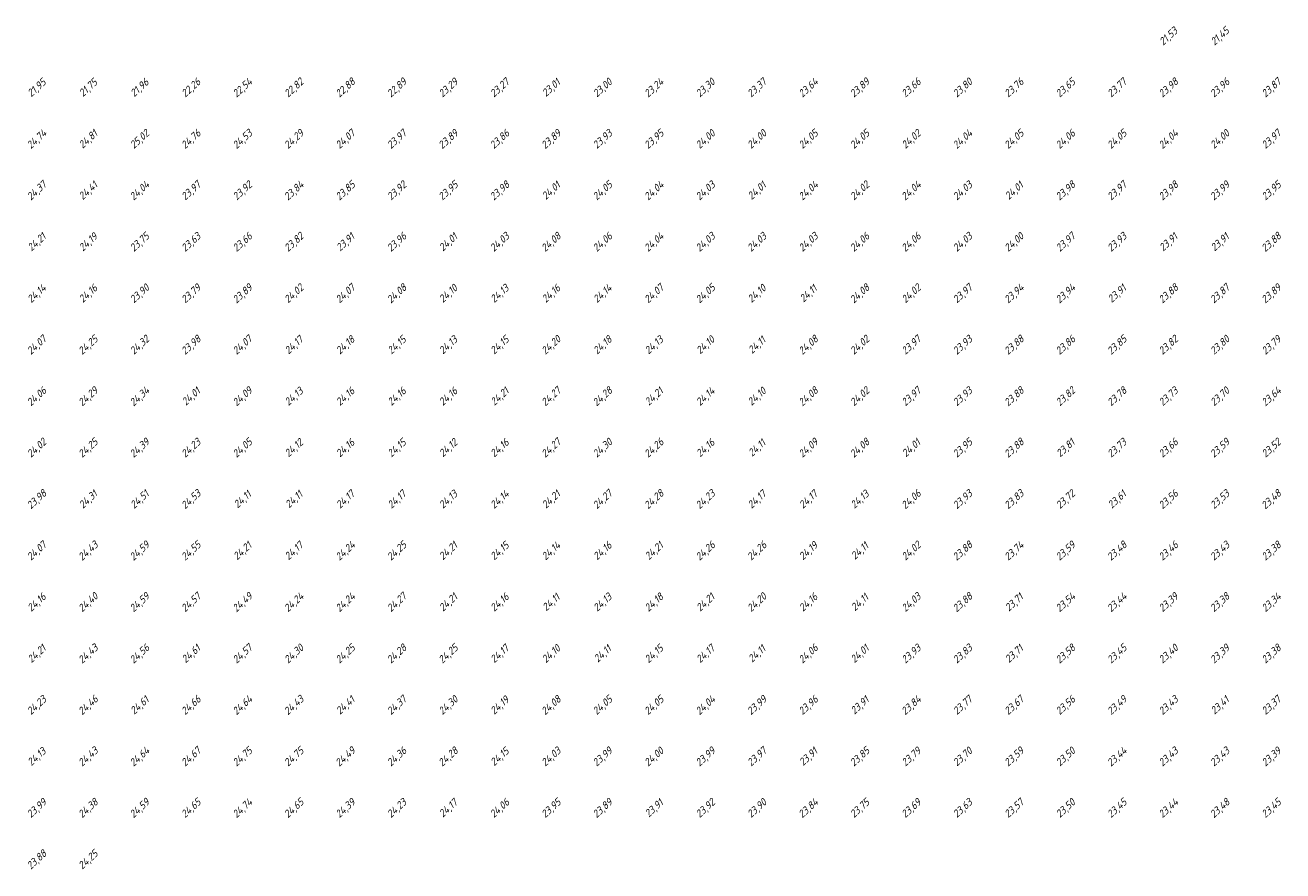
# Model space of a CAD drawing. Extents: x 184522 to 186797, y 346612 to 349107.
# Tile 26 of 27: x 186302 to 186547, y 348912 to 349077. Entities that reach past the tile are written whole.
import ezdxf
from ezdxf.enums import TextEntityAlignment as Align

# ---------------------------------------------------------------- set-up
doc = ezdxf.new("R2010")
doc.units = 0
doc.header["$MEASUREMENT"] = 0
doc.layers.add('ahn_5x5', color=252, linetype='Continuous')
doc.styles.add('ENV-P', font='ISOCP.SHX')

msp = doc.modelspace()

# ---------------------------------------------------------------- texts
at = {"layer": 'ahn_5x5', "style": 'ENV-P', "oblique": 15, "width": 1.035276}
for s, p in [('21,53', (186525, 349073.82)), ('21,45', (186535, 349073.82)), ('21,95', (186305, 349063.82)), ('21,75', (186315, 349063.82)), ('21,96', (186325, 349063.82)), ('22,26', (186335, 349063.82)), ('22,54', (186345, 349063.82)), ('22,82', (186355, 349063.82)), ('22,88', (186365, 349063.82)), ('22,89', (186375, 349063.82)), ('23,29', (186385, 349063.82)), ('23,27', (186395, 349063.82)), ('23,01', (186405, 349063.82)), ('23,00', (186415, 349063.82)), ('23,24', (186425, 349063.82)), ('23,30', (186435, 349063.82)), ('23,37', (186445, 349063.82)), ('23,64', (186455, 349063.82)), ('23,89', (186465, 349063.82)), ('23,66', (186475, 349063.82)), ('23,80', (186485, 349063.82)), ('23,76', (186495, 349063.82)), ('23,65', (186505, 349063.82)), ('23,77', (186515, 349063.82)), ('23,98', (186525, 349063.82)), ('23,96', (186535, 349063.82)), ('23,87', (186545, 349063.82)), ('24,74', (186305, 349053.82)), ('24,81', (186315, 349053.82)), ('25,02', (186325, 349053.82)), ('24,76', (186335, 349053.82)), ('24,53', (186345, 349053.82)), ('24,29', (186355, 349053.82)), ('24,07', (186365, 349053.82)), ('23,97', (186375, 349053.82)), ('23,89', (186385, 349053.82)), ('23,86', (186395, 349053.82)), ('23,89', (186405, 349053.82)), ('23,93', (186415, 349053.82)), ('23,95', (186425, 349053.82)), ('24,00', (186435, 349053.82)), ('24,00', (186445, 349053.82)), ('24,05', (186455, 349053.82)), ('24,05', (186465, 349053.82)), ('24,02', (186475, 349053.82)), ('24,04', (186485, 349053.82)), ('24,05', (186495, 349053.82)), ('24,06', (186505, 349053.82)), ('24,05', (186515, 349053.82)), ('24,04', (186525, 349053.82)), ('24,00', (186535, 349053.82)), ('23,97', (186545, 349053.82)), ('24,37', (186305, 349043.82)), ('24,41', (186315, 349043.82)), ('24,04', (186325, 349043.82)), ('23,97', (186335, 349043.82)), ('23,92', (186345, 349043.82)), ('23,84', (186355, 349043.82)), ('23,85', (186365, 349043.82)), ('23,92', (186375, 349043.82)), ('23,95', (186385, 349043.82)), ('23,98', (186395, 349043.82)), ('24,01', (186405, 349043.82)), ('24,05', (186415, 349043.82)), ('24,04', (186425, 349043.82)), ('24,03', (186435, 349043.82)), ('24,01', (186445, 349043.82)), ('24,04', (186455, 349043.82)), ('24,02', (186465, 349043.82)), ('24,04', (186475, 349043.82)), ('24,03', (186485, 349043.82)), ('24,01', (186495, 349043.82)), ('23,98', (186505, 349043.82)), ('23,97', (186515, 349043.82)), ('23,98', (186525, 349043.82)), ('23,99', (186535, 349043.82)), ('23,95', (186545, 349043.82)), ('24,21', (186305, 349033.82)), ('24,19', (186315, 349033.82)), ('23,75', (186325, 349033.82)), ('23,63', (186335, 349033.82)), ('23,66', (186345, 349033.82)), ('23,82', (186355, 349033.82)), ('23,91', (186365, 349033.82)), ('23,96', (186375, 349033.82)), ('24,01', (186385, 349033.82)), ('24,03', (186395, 349033.82)), ('24,08', (186405, 349033.82)), ('24,06', (186415, 349033.82)), ('24,04', (186425, 349033.82)), ('24,03', (186435, 349033.82)), ('24,03', (186445, 349033.82)), ('24,03', (186455, 349033.82)), ('24,06', (186465, 349033.82)), ('24,06', (186475, 349033.82)), ('24,03', (186485, 349033.82)), ('24,00', (186495, 349033.82)), ('23,97', (186505, 349033.82)), ('23,93', (186515, 349033.82)), ('23,91', (186525, 349033.82)), ('23,91', (186535, 349033.82)), ('23,88', (186545, 349033.82)), ('24,14', (186305, 349023.82)), ('24,16', (186315, 349023.82)), ('23,90', (186325, 349023.82)), ('23,79', (186335, 349023.82)), ('23,89', (186345, 349023.82)), ('24,02', (186355, 349023.82)), ('24,07', (186365, 349023.82)), ('24,08', (186375, 349023.82)), ('24,10', (186385, 349023.82)), ('24,13', (186395, 349023.82)), ('24,16', (186405, 349023.82)), ('24,14', (186415, 349023.82)), ('24,07', (186425, 349023.82)), ('24,05', (186435, 349023.82)), ('24,10', (186445, 349023.82)), ('24,11', (186455, 349023.82)), ('24,08', (186465, 349023.82)), ('24,02', (186475, 349023.82)), ('23,97', (186485, 349023.82)), ('23,94', (186495, 349023.82)), ('23,94', (186505, 349023.82)), ('23,91', (186515, 349023.82)), ('23,88', (186525, 349023.82)), ('23,87', (186535, 349023.82)), ('23,89', (186545, 349023.82)), ('24,07', (186305, 349013.82)), ('24,25', (186315, 349013.82)), ('24,32', (186325, 349013.82)), ('23,98', (186335, 349013.82)), ('24,07', (186345, 349013.82)), ('24,17', (186355, 349013.82)), ('24,18', (186365, 349013.82)), ('24,15', (186375, 349013.82)), ('24,13', (186385, 349013.82)), ('24,15', (186395, 349013.82)), ('24,20', (186405, 349013.82)), ('24,18', (186415, 349013.82)), ('24,13', (186425, 349013.82)), ('24,10', (186435, 349013.82)), ('24,11', (186445, 349013.82)), ('24,08', (186455, 349013.82)), ('24,02', (186465, 349013.82)), ('23,97', (186475, 349013.82)), ('23,93', (186485, 349013.82)), ('23,88', (186495, 349013.82)), ('23,86', (186505, 349013.82)), ('23,85', (186515, 349013.82)), ('23,82', (186525, 349013.82)), ('23,80', (186535, 349013.82)), ('23,79', (186545, 349013.82)), ('24,27', (186405, 349003.82)), ('23,97', (186475, 349003.82)), ('24,06', (186305, 349003.82)), ('24,29', (186315, 349003.82)), ('24,34', (186325, 349003.82)), ('24,01', (186335, 349003.82)), ('24,09', (186345, 349003.82)), ('24,13', (186355, 349003.82)), ('24,16', (186365, 349003.82)), ('24,16', (186375, 349003.82)), ('24,16', (186385, 349003.82)), ('24,21', (186395, 349003.82)), ('24,28', (186415, 349003.82)), ('24,21', (186425, 349003.82)), ('24,14', (186435, 349003.82)), ('24,10', (186445, 349003.82)), ('24,08', (186455, 349003.82)), ('24,02', (186465, 349003.82)), ('23,93', (186485, 349003.82)), ('23,88', (186495, 349003.82)), ('23,82', (186505, 349003.82)), ('23,78', (186515, 349003.82)), ('23,73', (186525, 349003.82)), ('23,70', (186535, 349003.82)), ('23,64', (186545, 349003.82)), ('24,02', (186305, 348993.82)), ('24,25', (186315, 348993.82)), ('24,39', (186325, 348993.82)), ('24,23', (186335, 348993.82)), ('24,05', (186345, 348993.82)), ('24,12', (186355, 348993.82)), ('24,16', (186365, 348993.82)), ('24,15', (186375, 348993.82)), ('24,12', (186385, 348993.82)), ('24,16', (186395, 348993.82)), ('24,27', (186405, 348993.82)), ('24,30', (186415, 348993.82)), ('24,26', (186425, 348993.82)), ('24,16', (186435, 348993.82)), ('24,11', (186445, 348993.82)), ('24,09', (186455, 348993.82)), ('24,08', (186465, 348993.82)), ('24,01', (186475, 348993.82)), ('23,95', (186485, 348993.82)), ('23,88', (186495, 348993.82)), ('23,81', (186505, 348993.82)), ('23,73', (186515, 348993.82)), ('23,66', (186525, 348993.82)), ('23,59', (186535, 348993.82)), ('23,52', (186545, 348993.82)), ('23,98', (186305, 348983.82)), ('24,31', (186315, 348983.82)), ('24,51', (186325, 348983.82)), ('24,53', (186335, 348983.82)), ('24,11', (186345, 348983.82)), ('24,11', (186355, 348983.82)), ('24,17', (186365, 348983.82)), ('24,17', (186375, 348983.82)), ('24,13', (186385, 348983.82)), ('24,14', (186395, 348983.82)), ('24,21', (186405, 348983.82)), ('24,27', (186415, 348983.82)), ('24,28', (186425, 348983.82)), ('24,23', (186435, 348983.82)), ('24,17', (186445, 348983.82)), ('24,17', (186455, 348983.82)), ('24,13', (186465, 348983.82)), ('24,06', (186475, 348983.82)), ('23,93', (186485, 348983.82)), ('23,83', (186495, 348983.82)), ('23,72', (186505, 348983.82)), ('23,61', (186515, 348983.82)), ('23,56', (186525, 348983.82)), ('23,53', (186535, 348983.82)), ('23,48', (186545, 348983.82)), ('24,07', (186305, 348973.82)), ('24,43', (186315, 348973.82)), ('24,59', (186325, 348973.82)), ('24,55', (186335, 348973.82)), ('24,21', (186345, 348973.82)), ('24,17', (186355, 348973.82)), ('24,24', (186365, 348973.82)), ('24,25', (186375, 348973.82)), ('24,21', (186385, 348973.82)), ('24,15', (186395, 348973.82)), ('24,14', (186405, 348973.82)), ('24,16', (186415, 348973.82)), ('24,21', (186425, 348973.82)), ('24,26', (186435, 348973.82)), ('24,26', (186445, 348973.82)), ('24,19', (186455, 348973.82)), ('24,11', (186465, 348973.82)), ('24,02', (186475, 348973.82)), ('23,88', (186485, 348973.82)), ('23,74', (186495, 348973.82)), ('23,59', (186505, 348973.82)), ('23,48', (186515, 348973.82)), ('23,46', (186525, 348973.82)), ('23,43', (186535, 348973.82)), ('23,38', (186545, 348973.82)), ('24,16', (186305, 348963.82)), ('24,40', (186315, 348963.82)), ('24,59', (186325, 348963.82)), ('24,57', (186335, 348963.82)), ('24,49', (186345, 348963.82)), ('24,24', (186355, 348963.82)), ('24,24', (186365, 348963.82)), ('24,27', (186375, 348963.82)), ('24,21', (186385, 348963.82)), ('24,16', (186395, 348963.82)), ('24,11', (186405, 348963.82)), ('24,13', (186415, 348963.82)), ('24,18', (186425, 348963.82)), ('24,21', (186435, 348963.82)), ('24,20', (186445, 348963.82)), ('24,16', (186455, 348963.82)), ('24,11', (186465, 348963.82)), ('24,03', (186475, 348963.82)), ('23,88', (186485, 348963.82)), ('23,71', (186495, 348963.82)), ('23,54', (186505, 348963.82)), ('23,44', (186515, 348963.82)), ('23,39', (186525, 348963.82)), ('23,38', (186535, 348963.82)), ('23,34', (186545, 348963.82)), ('24,21', (186305, 348953.82)), ('24,43', (186315, 348953.82)), ('24,56', (186325, 348953.82)), ('24,61', (186335, 348953.82)), ('24,57', (186345, 348953.82)), ('24,30', (186355, 348953.82)), ('24,25', (186365, 348953.82)), ('24,28', (186375, 348953.82)), ('24,25', (186385, 348953.82)), ('24,17', (186395, 348953.82)), ('24,10', (186405, 348953.82)), ('24,11', (186415, 348953.82)), ('24,15', (186425, 348953.82)), ('24,17', (186435, 348953.82)), ('24,11', (186445, 348953.82)), ('24,06', (186455, 348953.82)), ('24,01', (186465, 348953.82)), ('23,93', (186475, 348953.82)), ('23,83', (186485, 348953.82)), ('23,71', (186495, 348953.82)), ('23,58', (186505, 348953.82)), ('23,45', (186515, 348953.82)), ('23,40', (186525, 348953.82)), ('23,39', (186535, 348953.82)), ('23,38', (186545, 348953.82)), ('24,23', (186305, 348943.82)), ('24,46', (186315, 348943.82)), ('24,61', (186325, 348943.82)), ('24,66', (186335, 348943.82)), ('24,64', (186345, 348943.82)), ('24,43', (186355, 348943.82)), ('24,41', (186365, 348943.82)), ('24,37', (186375, 348943.82)), ('24,30', (186385, 348943.82)), ('24,19', (186395, 348943.82)), ('24,08', (186405, 348943.82)), ('24,05', (186415, 348943.82)), ('24,05', (186425, 348943.82)), ('24,04', (186435, 348943.82)), ('23,99', (186445, 348943.82)), ('23,96', (186455, 348943.82)), ('23,91', (186465, 348943.82)), ('23,84', (186475, 348943.82)), ('23,77', (186485, 348943.82)), ('23,67', (186495, 348943.82)), ('23,56', (186505, 348943.82)), ('23,49', (186515, 348943.82)), ('23,43', (186525, 348943.82)), ('23,41', (186535, 348943.82)), ('23,37', (186545, 348943.82)), ('24,13', (186305, 348933.82)), ('24,43', (186315, 348933.82)), ('24,64', (186325, 348933.82)), ('24,67', (186335, 348933.82)), ('24,75', (186345, 348933.82)), ('24,75', (186355, 348933.82)), ('24,49', (186365, 348933.82)), ('24,36', (186375, 348933.82)), ('24,28', (186385, 348933.82)), ('24,15', (186395, 348933.82)), ('24,03', (186405, 348933.82)), ('23,99', (186415, 348933.82)), ('24,00', (186425, 348933.82)), ('23,99', (186435, 348933.82)), ('23,97', (186445, 348933.82)), ('23,91', (186455, 348933.82)), ('23,85', (186465, 348933.82)), ('23,79', (186475, 348933.82)), ('23,70', (186485, 348933.82)), ('23,59', (186495, 348933.82)), ('23,50', (186505, 348933.82)), ('23,44', (186515, 348933.82)), ('23,43', (186525, 348933.82)), ('23,43', (186535, 348933.82)), ('23,39', (186545, 348933.82)), ('23,99', (186305, 348923.82)), ('24,38', (186315, 348923.82)), ('24,59', (186325, 348923.82)), ('24,65', (186335, 348923.82)), ('24,74', (186345, 348923.82)), ('24,65', (186355, 348923.82)), ('24,39', (186365, 348923.82)), ('24,23', (186375, 348923.82)), ('24,17', (186385, 348923.82)), ('24,06', (186395, 348923.82)), ('23,95', (186405, 348923.82)), ('23,89', (186415, 348923.82)), ('23,91', (186425, 348923.82)), ('23,92', (186435, 348923.82)), ('23,90', (186445, 348923.82)), ('23,84', (186455, 348923.82)), ('23,75', (186465, 348923.82)), ('23,69', (186475, 348923.82)), ('23,63', (186485, 348923.82)), ('23,57', (186495, 348923.82)), ('23,50', (186505, 348923.82)), ('23,45', (186515, 348923.82)), ('23,44', (186525, 348923.82)), ('23,48', (186535, 348923.82)), ('23,45', (186545, 348923.82)), ('23,88', (186305, 348913.82)), ('24,25', (186315, 348913.82))]:
    msp.add_text(s, height=1.449, rotation=42.4175, dxfattribs=at).set_placement(p, align=Align.BOTTOM_CENTER)

doc.saveas('drawing.dxf')
